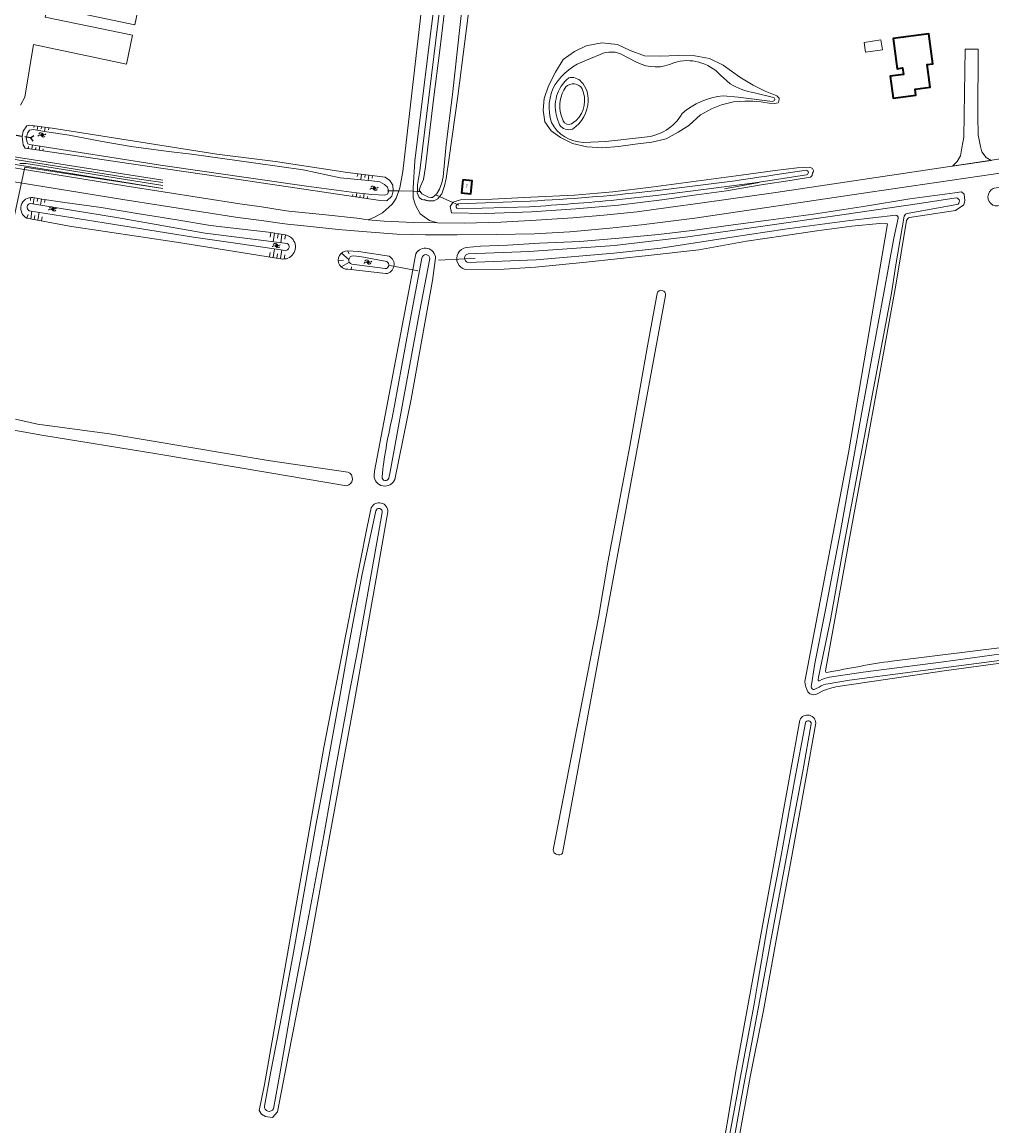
# Model space of a CAD drawing. Header units: metres. Extents: x 239845 to 242720, y 580286 to 584200.
# Tile 34 of 113: x 240930 to 241191, y 582290 to 582588. Entities that reach past the tile are written whole.
import ezdxf
from ezdxf.lldxf.tags import DXFTag

# ---------------------------------------------------------------- set-up
doc = ezdxf.new("R2010")
doc.units = ezdxf.units.M
doc.linetypes.add('HIDDEN', pattern=[9.525, 6.35, -3.175])
for name, color, linetype, lineweight in [('B-WE-GR-BOS_GEMENGD-GV', 40, 'Continuous', 13), ('B-WE-GR-GROENVOORZIENING-GV', 80, 'Continuous', 18), ('B-WE-KW-KUNSTWERK_DUIKER-G', 170, 'Continuous', 18), ('B-WE-OG-BEBOUWING-GV', 7, 'Continuous', 35), ('B-WE-OG-TERREIN_ERF-GV', 7, 'Continuous', 18), ('B-WE-OG-WATER_SLOOT-GV', 120, 'Continuous', 18), ('B-WE-VH-ONVERHARD-GV', 252, 'Continuous', 18), ('B-WE-VH-VERHARDING_OPEN-GV', 252, 'Continuous', 18), ('B-WE-WH-DUIKER-G', 251, 'HIDDEN', 25)]:
    doc.layers.add(name, color=color, linetype=linetype, lineweight=lineweight)
for name, color, linetype, lineweight, true_color in [('B-WE-KL-DATA_KPN-G', 3, 'KL-DATA-KPN', 13, 0x00ff00), ('B-WE-KL-ET-MS-G', 4, 'KL-ELEC-MS', 13, 0x00ffff), ('B-WE-KL-GAS-LD-G', 30, 'KL-GAS-L', 13, 0xff7f00), ('B-WE-KL-WATER-G', 5, 'KL-WATER', 13, 0x0000ff), ('B-WE-KL_ET-LS-G', 190, 'KL-ELEC-LS', 13, 0x7f00ff), ('B-WE-OG-TOPOGRAFIE-S', 9, 'Continuous', 9, 0x808080), ('B-WE-OG-TOPOGRAFIE-S @ 0.2', 9, 'Continuous', 9, 0x808080), ('B-WE-OG-TOPOGRAFIE-S @ 0.5', 9, 'Continuous', 9, 0x808080), ('GBKN', 9, 'Continuous', 0, 0x808080), ('Meerstad  taludlijn-arcering', 9, 'Continuous', 0, 0x808080)]:
    doc.layers.add(name, color=color, linetype=linetype, lineweight=lineweight, true_color=true_color)
doc.styles.add('NLCS-ISO-M500-T18', font='NLCS-ISO.ttf')
doc.styles.add('NLCS-ISO-T25', font='NLCS-ISO.ttf', dxfattribs={"height": 2.5})
tags = doc.linetypes.add('KL-DATA-KPN', pattern='A,10,-3.5,["KPN",NLCS-ISO-T25,S=2.5,R=0,X=0,Y=-2.575],-18.5,20,-3.5,["D",NLCS-ISO-T25,S=2.5,R=0,X=0,Y=-2.575],-8.5,10', length=74).pattern_tags.tags
tags[19] = DXFTag(74, 10)
tags[6] = DXFTag(74, 10)
tags = doc.linetypes.add('KL-ELEC-LS', pattern='A,10,-7.5,[6,N381 K&L.SHX,S=2,R=0,X=0,Y=0],-7.5,20,-3.5,["L",NLCS-ISO-T25,S=2.5,R=0,X=0,Y=-2.575],-8.5,10', length=67).pattern_tags.tags
tags[18] = DXFTag(74, 10)
tags = doc.linetypes.add('KL-ELEC-MS', pattern='A,10,-7.5,[6,N381 K&L.SHX,S=2,R=0,X=0,Y=0],-7.5,20,-3.5,["M",NLCS-ISO-T25,S=2.5,R=0,X=0,Y=-2.575],-8.5,10', length=67).pattern_tags.tags
tags[18] = DXFTag(74, 10)
tags = doc.linetypes.add('KL-GAS-L', pattern='A,10,-3.5,["GAS",NLCS-ISO-T25,S=2.5,R=0,X=0,Y=-2.575],-18.5,20,-3.5,["L",NLCS-ISO-T25,S=2.5,R=0,X=0,Y=-2.575],-8.5,10', length=74).pattern_tags.tags
tags[19] = DXFTag(74, 10)
tags[6] = DXFTag(74, 10)
tags = doc.linetypes.add('KL-WATER', pattern='A,10,-7.5,[7,N381 K&L.SHX,S=0.5,R=0,X=0,Y=0],-7.5,20,-3.5,["W",NLCS-ISO-T25,S=2.5,R=0,X=0,Y=-2.575],-8.5,10', length=67).pattern_tags.tags
tags[18] = DXFTag(74, 10)

# ---------------------------------------------------------------- blocks, each defined once
blk = doc.blocks.new('SOG-TOPOGRAFIE_WATER-SO')
at = {"flags": 128}
for points in [[(-1.91, 0.46), (-1.82, 0.6, -0.538831), (0.18, 0.63, 0.605168), (1.86, 0.83, -4.035705)], [(-2.28, -0.81), (-2.19, -0.67, -0.538831), (-0.18, -0.63, 0.605168), (1.49, -0.44, -4.035705)]]:
    blk.add_lwpolyline(points, format="xyb", dxfattribs=at)
blk = doc.blocks.new('*U98')
at = {"layer": 'B-WE-OG-TOPOGRAFIE-S @ 0.2', "xscale": 0.2, "yscale": 0.2, "zscale": 0.2, "rotation": 354.388263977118}
blk.add_blockref('SOG-TOPOGRAFIE_WATER-SO', (240938.14, 582537.05), dxfattribs=at)
at = {"layer": 'B-WE-OG-TOPOGRAFIE-S @ 0.5', "xscale": 0.4999999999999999, "yscale": 0.4999999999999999, "zscale": 0.4999999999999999, "rotation": 354.388263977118}
blk.add_blockref('SOG-TOPOGRAFIE_WATER-SO', (240938.14, 582537.05), dxfattribs=at)
blk = doc.blocks.new('*U99')
at = {"layer": 'B-WE-OG-TOPOGRAFIE-S @ 0.2', "xscale": 0.2, "yscale": 0.2, "zscale": 0.2, "rotation": 354.388263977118}
blk.add_blockref('SOG-TOPOGRAFIE_WATER-SO', (240935.25, 582557.02), dxfattribs=at)
at = {"layer": 'B-WE-OG-TOPOGRAFIE-S @ 0.5', "xscale": 0.4999999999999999, "yscale": 0.4999999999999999, "zscale": 0.4999999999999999, "rotation": 354.388263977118}
blk.add_blockref('SOG-TOPOGRAFIE_WATER-SO', (240935.25, 582557.02), dxfattribs=at)
blk = doc.blocks.new('*U100')
at = {"layer": 'B-WE-OG-TOPOGRAFIE-S @ 0.2', "xscale": 0.2, "yscale": 0.2, "zscale": 0.2, "rotation": 354.388263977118}
blk.add_blockref('SOG-TOPOGRAFIE_WATER-SO', (241024.87, 582542.62), dxfattribs=at)
at = {"layer": 'B-WE-OG-TOPOGRAFIE-S @ 0.5', "xscale": 0.4999999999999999, "yscale": 0.4999999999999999, "zscale": 0.4999999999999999, "rotation": 354.388263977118}
blk.add_blockref('SOG-TOPOGRAFIE_WATER-SO', (241024.87, 582542.62), dxfattribs=at)
blk = doc.blocks.new('*U101')
at = {"layer": 'B-WE-OG-TOPOGRAFIE-S @ 0.2', "xscale": 0.2, "yscale": 0.2, "zscale": 0.2, "rotation": 354.388263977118}
blk.add_blockref('SOG-TOPOGRAFIE_WATER-SO', (240998.51, 582527.15), dxfattribs=at)
at = {"layer": 'B-WE-OG-TOPOGRAFIE-S @ 0.5', "xscale": 0.4999999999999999, "yscale": 0.4999999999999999, "zscale": 0.4999999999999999, "rotation": 354.388263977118}
blk.add_blockref('SOG-TOPOGRAFIE_WATER-SO', (240998.51, 582527.15), dxfattribs=at)
blk = doc.blocks.new('*U102')
at = {"layer": 'B-WE-OG-TOPOGRAFIE-S @ 0.2', "xscale": 0.2, "yscale": 0.2, "zscale": 0.2, "rotation": 354.388263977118}
blk.add_blockref('SOG-TOPOGRAFIE_WATER-SO', (241023.19, 582522.69), dxfattribs=at)
at = {"layer": 'B-WE-OG-TOPOGRAFIE-S @ 0.5', "xscale": 0.4999999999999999, "yscale": 0.4999999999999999, "zscale": 0.4999999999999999, "rotation": 354.388263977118}
blk.add_blockref('SOG-TOPOGRAFIE_WATER-SO', (241023.19, 582522.69), dxfattribs=at)

msp = doc.modelspace()

# ---------------------------------------------------------------- linework, layer by layer
at = {"layer": 'B-WE-GR-BOS_GEMENGD-GV', "flags": 128}
msp.add_lwpolyline([(241076.51, 582569.99, 0.228831), (241075.25, 582562.42), (241075.77, 582560.85, 0.376944), (241078.09, 582560), (241079.33, 582560.98, 0.306654), (241080.94, 582569.52, 0.49377)], format="xyb", close=True, dxfattribs=at)
at = {"layer": 'B-WE-GR-GROENVOORZIENING-GV', "flags": 128}
for points in [[(241048.24, 582638.43), (241038.41, 582557.75), (241037.16, 582547.35), (241036.48, 582543.62), (241036.45, 582541.82), (241036.44, 582541.43), (241036.94, 582540.13), (241037.69, 582539.61), (241039.37, 582539.25), (241040.87, 582539.25), (241041.97, 582539.82), (241042.43, 582540.39), (241043.02, 582541.12), (241043.8, 582543.28), (241044.27, 582545.33), (241045.04, 582550.83), (241047.36, 582567.48), (241053.02, 582611.83)], [(241050.62, 582610.79), (241045.92, 582567.95), (241044.27, 582554.43), (241043.38, 582545.73), (241043.02, 582544.1), (241042.4, 582542.44), (241041.61, 582541.03), (241041.37, 582540.86), (241041.13, 582540.68), (241040.56, 582540.2), (241040.16, 582540.15), (241039.46, 582540.29), (241038.71, 582540.6), (241037.66, 582541.17), (241037.21, 582541.8), (241036.92, 582542.22), (241037.36, 582543.37), (241038.11, 582545.03), (241038.68, 582548.46), (241040.78, 582566.6), (241042.51, 582579.9), (241048.34, 582628.92)]]:
    msp.add_lwpolyline(points, dxfattribs=at)
for points in [[(241127.05, 582570.45), (241123.44, 582572.63), (241118.97, 582575.85), (241115.24, 582577.69), (241111.33, 582578.39), (241106.79, 582578.52), (241101.9, 582578.32), (241097.74, 582578.43), (241093.92, 582579.85), (241090.47, 582581.49), (241086.2, 582581.94), (241082.02, 582581.1), (241078.82, 582579.61), (241075.83, 582577.37), (241073.75, 582574.01), (241071.86, 582570.34), (241070.71, 582566.89), (241070.41, 582563.77), (241070.89, 582560.62), (241072.55, 582558.17), (241075.06, 582556.33), (241078.36, 582554.75), (241082.18, 582553.83), (241086.51, 582553.56), (241090.73, 582553.97), (241095.2, 582554.56), (241099.75, 582555.08), (241103.57, 582555.98), (241106.8, 582557.77), (241109.7, 582559.63), (241112.82, 582562.48), (241115.81, 582564.12), (241118.55, 582565.2), (241121.78, 582565.94), (241124.8, 582566.15), (241126.97, 582566.15), (241129.15, 582566), (241131.4, 582565.63), (241132.75, 582565.53), (241133.77, 582565.71), (241133.98, 582566.07), (241134.05, 582566.95), (241133.45, 582567.62), (241130.32, 582568.82), (241127.05, 582570.45), (241127.05, 582570.45)], [(241028.25, 582539.24), (241029.55, 582540.55), (241029.9, 582541.95), (241029.9, 582541.96), (241029.8, 582543.46), (241029.03, 582544.74), (241027.76, 582545.69), (241017.56, 582546.92), (240998.18, 582549.86), (240982.34, 582551.9), (240937.87, 582558.84), (240931.76, 582559.72), (240931.12, 582559.47), (240930.13, 582558.07), (240929.8, 582556.66), (240929.81, 582556.61), (240929.97, 582555.1), (240930.05, 582554.35), (240930.59, 582553.45), (240959.23, 582549.21), (240988.24, 582544.99), (241026.38, 582539.32), (241028.25, 582539.24), (241028.25, 582539.24)], [(240930.95, 582556.44), (240931.22, 582557.52), (240931.79, 582558.35), (240932.89, 582558.48), (240935.3, 582558.04), (240942.46, 582556.97), (240951.41, 582555.28), (240959.22, 582553.91), (240969.32, 582552.62), (240975.55, 582551.86), (240992.89, 582549.46), (241005.67, 582547.64), (241015.63, 582545.47), (241024.14, 582544.66), (241026.29, 582544.35), (241027.61, 582543.65), (241028.44, 582542.99), (241028.7, 582542.02), (241028.7, 582541.99), (241028.53, 582541.14), (241027.65, 582540.79), (241024.14, 582540.93), (241020.01, 582541.46), (241006.54, 582543.24), (240967.16, 582548.89), (240931.83, 582554.48), (240931.35, 582554.61), (240931.08, 582555.41), (240930.91, 582556.29), (240930.95, 582556.44), (240930.95, 582556.44)], [(241143.04, 582546.7), (241143.28, 582547.02), (241143.36, 582547.41), (241143.04, 582547.97), (241142.33, 582548.37), (241138.92, 582548.13), (241133.03, 582547.42), (241123.79, 582546.15), (241099.58, 582542.97), (241089.22, 582541.67), (241078.82, 582540.77), (241067.05, 582540.26), (241056.6, 582539.68), (241048.1, 582539.5), (241046.07, 582538.87), (241046.02, 582538.8), (241045.31, 582537.74), (241045.68, 582536), (241054.92, 582535.86), (241067.29, 582536.31), (241079.25, 582537.09), (241090.72, 582538.05), (241102.38, 582539.55), (241111.77, 582540.86), (241119.86, 582541.93), (241129.26, 582543.61), (241137.56, 582544.85), (241142.58, 582545.63), (241142.98, 582546.08), (241143.04, 582546.7), (241143.04, 582546.7)]]:
    msp.add_lwpolyline(points, close=True, dxfattribs=at)
for points in [[(241132.3, 582566.11), (241123.05, 582567.24), (241118.97, 582567.57, 0.167373), (241107.93, 582562.8, -0.241835), (241097.7, 582556.41), (241087.32, 582555.28), (241081.31, 582555.04, -0.278318), (241072.67, 582560.39, -0.214232), (241073.64, 582570.66, -0.162466), (241082.08, 582577.22), (241086.9, 582579.18), (241088.16, 582579.4), (241089.79, 582579.39), (241091.24, 582578.91), (241095.63, 582576.68, 0.240816), (241105.68, 582576.55, -0.289741), (241118.25, 582573.21), (241120.88, 582570.84, 0.091091), (241127.4, 582568.43), (241132.56, 582567.18, -0.864087)], [(241082.52, 582566.2, 0.219718), (241080.68, 582571.34, 0.308517), (241077.29, 582572.44, 0.310098), (241074.17, 582561.56), (241074.81, 582559.76, 0.333619), (241078.34, 582558.6, 0.237346)], [(241080.94, 582569.52, -0.306654), (241079.33, 582560.98), (241078.09, 582560, -0.376944), (241075.77, 582560.85), (241075.25, 582562.42, -0.228831), (241076.51, 582569.99, -0.49377)], [(241245.69, 582545.74, 0.104296), (241246.6, 582546.3, 0.622862), (241245.2, 582550.77), (241244.33, 582550.72), (241234.8, 582549.16), (241219.11, 582546.91), (241205.16, 582544.84), (241194.34, 582543.02), (241192.06, 582542.66, 0.023324), (241191.85, 582542.57, 0.62616), (241191.77, 582538.13, 0.134382), (241193.05, 582537.87), (241221.88, 582542.09)], [(241047.53, 582537.08, -0.943054), (241047.56, 582538.42), (241066.92, 582539.19), (241068.89, 582539.29), (241070.86, 582539.4), (241072.84, 582539.52), (241074.81, 582539.64), (241076.79, 582539.78), (241078.76, 582539.92), (241080.73, 582540.07), (241082.7, 582540.22), (241084.67, 582540.39), (241086.64, 582540.56), (241088.61, 582540.73), (241090.58, 582540.92), (241092.55, 582541.11), (241094.52, 582541.31), (241096.48, 582541.52), (241098.45, 582541.74), (241100.61, 582541.98), (241102.77, 582542.23), (241104.93, 582542.48), (241107.09, 582542.74), (241109.24, 582543), (241111.4, 582543.27), (241113.56, 582543.54), (241115.71, 582543.82), (241117.87, 582544.11), (241120.02, 582544.4), (241122.17, 582544.7), (241124.33, 582545), (241126.48, 582545.31), (241128.63, 582545.62), (241130.78, 582545.94), (241132.93, 582546.27), (241141.33, 582547.52, -0.930201), (241141.47, 582546.31), (241127.53, 582544.14), (241110.86, 582541.94), (241101.61, 582540.83), (241090.17, 582539.49), (241088.71, 582539.35), (241087.24, 582539.23), (241085.78, 582539.1), (241084.31, 582538.97), (241082.85, 582538.85), (241081.38, 582538.73), (241079.91, 582538.61), (241078.45, 582538.5), (241076.98, 582538.39), (241075.51, 582538.27), (241074.05, 582538.17), (241072.58, 582538.06), (241071.11, 582537.95), (241069.64, 582537.85), (241068.18, 582537.75), (241066.71, 582537.65)], [(240935.14, 582539.73), (240932.73, 582540.15, 0.854145), (240931.12, 582534.6), (240942.62, 582532.4), (240971.45, 582528.07), (241000.18, 582523.54, 0.629519), (241002.9, 582528.8, 0.189948), (241000.85, 582530.06), (240996.3, 582530.76), (240988.41, 582531.69), (240980.66, 582532.62), (240972.07, 582534), (240960.29, 582535.97), (240951.15, 582537.46), (240941.36, 582538.8)], [(241001.31, 582527.72, -0.803566), (241000.88, 582525.88), (240988.61, 582527.64), (240976.02, 582529.45), (240954.18, 582532.99), (240931.71, 582536.6, -0.754001), (240932.04, 582538.57), (240955.23, 582534.8), (240979.21, 582530.49)], [(241028.86, 582524.3), (241020.61, 582525.55), (241017.6, 582525.72, 1.028583), (241017.7, 582520.78), (241027.96, 582519.6, 0.734164)], [(241041.3, 582523.19), (241041.38, 582523.75, 0.770682), (241036.07, 582524.99), (241035.8, 582523.57), (241035.23, 582520.59), (241024.91, 582466.29), (241024.79, 582465.14, 0.828306), (241030.35, 582464.07), (241034.76, 582485.68), (241040.55, 582517.75)], [(241018.8, 582522.12, -0.834932), (241019.1, 582524.44), (241020.93, 582524.2), (241028.19, 582522.85, -0.794077), (241027.76, 582520.97)], [(241028.73, 582464.41, -0.93084), (241026.92, 582464.74, -0.031409), (241029.56, 582480.22), (241030.26, 582484), (241034.25, 582505.65), (241037.68, 582523.82, -0.934298), (241039.81, 582523.66), (241037.04, 582509.17), (241032.89, 582486.83), (241029.09, 582466.11)], [(241001.71, 582308.69), (241007.06, 582336.18), (241012.66, 582367), (241019.49, 582404.3), (241025.09, 582435.75), (241028.5, 582455.28, 0.809808), (241024.01, 582456.43), (241022.93, 582451.29), (241017.25, 582422.63), (241011.23, 582391.65), (240995.21, 582300.75), (240993.79, 582293.69), (240994.39, 582292.73), (240995.51, 582292.09), (240996, 582292.02), (240997.37, 582291.8), (240998.73, 582293.36)], [(240995.19, 582294.92), (240996.94, 582304.2), (240999.9, 582319.4), (241003.05, 582336.36), (241005.95, 582352.73), (241009.03, 582370.68), (241012.33, 582387.68), (241015.54, 582405.48), (241018.2, 582420.84), (241021.56, 582438.46), (241024.58, 582452.64), (241025.24, 582455.56, -0.971656), (241026.98, 582455.14), (241024.37, 582440.42), (241020.36, 582418.23), (241018.02, 582406.19), (241017.19, 582401.18), (241014.38, 582385.91), (241011.23, 582367.94), (241007.18, 582346.35), (241002.57, 582322.25), (240999.29, 582303.05), (240997.66, 582294.19, -0.834131)], [(241142.26, 582400.39, 0.366273), (241139.67, 582399.11), (241132.07, 582357.36), (241122.31, 582303.76), (241120.28, 582291.78), (241118.45, 582281.01), (241118.04, 582278.02, 0.271308), (241119.14, 582276.28, 0.398486), (241121.82, 582277.06), (241123.14, 582285.52), (241126.3, 582302.77), (241129.86, 582320.67), (241133.48, 582340.67), (241137.31, 582361.38), (241141.28, 582383.21), (241143.92, 582397.83, 0.395901)], [(241120.43, 582277.42, -0.758827), (241119.23, 582277.68), (241120.81, 582287.4), (241123.88, 582304.29), (241127.38, 582322.4), (241128.22, 582327.8), (241130.95, 582343.55), (241134.62, 582362.53), (241138.26, 582382.66), (241141.16, 582398.38, -0.906273), (241142.7, 582398.04), (241140.45, 582385.32), (241136, 582361.71), (241131.51, 582337.64), (241127.82, 582317.85), (241124.02, 582297.8)]]:
    msp.add_lwpolyline(points, format="xyb", close=True, dxfattribs=at)
for points in [[(241195.66, 582418.9), (241164.45, 582415.02), (241163.37, 582414.85), (241162.29, 582414.69), (241161.2, 582414.51), (241160.12, 582414.34), (241159.04, 582414.16), (241157.96, 582413.97), (241156.89, 582413.79), (241155.81, 582413.6), (241154.73, 582413.41), (241153.65, 582413.21), (241152.58, 582413.01), (241151.5, 582412.81), (241150.42, 582412.6), (241149.35, 582412.39), (241148.27, 582412.18), (241146.9, 582411.9, -0.40429), (241146.59, 582412.35), (241150.4, 582433.14), (241153.63, 582451.11), (241157.25, 582471.06), (241161, 582491.2), (241165.58, 582516.47), (241168.48, 582533.95, -0.29605), (241169.29, 582534.79), (241181.7, 582536.63), (241183.91, 582538.15), (241184.16, 582539.37), (241184.01, 582541.1), (241183.28, 582541.73), (241181.48, 582541.39), (241169.36, 582539.76), (241157.41, 582537.8), (241143.37, 582535.7), (241131.24, 582534), (241121.7, 582532.74), (241111.31, 582531.3), (241101.55, 582530.17), (241090.9, 582529.16), (241080.27, 582528.3), (241069.45, 582527.82), (241060.82, 582527.32), (241053.51, 582527.02), (241049.69, 582526.66, 0.504082), (241047.35, 582522.4, 0.226019), (241049.35, 582520.74), (241059.89, 582520.83), (241068.34, 582521.34), (241081.97, 582522.68), (241098.72, 582524.53), (241112.4, 582526.07), (241125.24, 582528.34), (241135.17, 582529.81), (241144.22, 582531.17), (241153.69, 582532.46), (241161.19, 582533.15), (241163.28, 582533.04), (241152.77, 582471.27), (241141.03, 582409.54, 0.095567), (241141.86, 582406.68, 0.186214), (241143.05, 582405.96, 0.200393), (241144.5, 582406.28), (241146.07, 582407.04, -0.050733), (241150.55, 582408.25), (241179.23, 582412.52), (241209.12, 582416.49)], [(241219.49, 582418.64), (241153.02, 582409.87), (241147.3, 582408.91, 0.081901), (241144.84, 582408.02, -0.044808), (241143.54, 582407.38, -0.511577), (241142.75, 582408.06), (241143.72, 582414.35), (241146.65, 582429.29), (241148.49, 582438.73), (241150.59, 582449.96), (241153.64, 582466.64), (241156.55, 582483.17), (241159.31, 582497.86), (241162.33, 582514.39), (241165.03, 582529.22), (241166.19, 582534.58, 0.44203), (241165.58, 582535.36), (241153.14, 582533.96), (241135.61, 582531.59), (241121.3, 582529.47), (241102.16, 582526.49), (241089.47, 582525.12), (241068.49, 582523.37), (241050.08, 582522.61, -0.790414), (241050.16, 582524.96), (241066.61, 582525.58), (241089.62, 582527.18), (241109.43, 582529.55), (241128.38, 582532.21), (241150.96, 582535.5), (241171.91, 582538.54), (241181.85, 582540.04, -0.832973), (241182.05, 582538.23), (241168.66, 582535.86, 0.323194), (241167.85, 582535.16), (241165.6, 582522.01), (241164.39, 582514.36), (241158.67, 582483.82), (241155.4, 582466.78), (241151.17, 582444.32), (241147.91, 582426.12), (241144.72, 582410.68), (241144.6, 582409.99, 0.541352), (241144.96, 582409.73, -0.057265), (241147.68, 582410.68), (241156.79, 582412.04), (241178.44, 582414.86), (241201.92, 582418.08)]]:
    msp.add_lwpolyline(points, format="xyb", dxfattribs=at)
at = {"layer": 'B-WE-KL-DATA_KPN-G', "ltscale": 0.15, "flags": 128}
msp.add_lwpolyline([(240967.81, 582542.59), (240844.54, 582562.68), (240840.21, 582564.02), (240839.54, 582568.35), (240841.21, 582578.02), (240843.21, 582578.02), (240863.88, 582574.02), (240865.21, 582580.69)], dxfattribs=at)
at = {"layer": 'B-WE-KL-ET-MS-G', "ltscale": 0.15, "flags": 128}
msp.add_lwpolyline([(240967.81, 582544.83), (240877.21, 582559.02), (240859.54, 582560.35), (240847.54, 582558.35), (240836.21, 582552.68), (240827.2, 582546.35), (240821.54, 582540.35), (240816.54, 582531.68)], dxfattribs=at)
at = {"layer": 'B-WE-KL-GAS-LD-G', "ltscale": 0.15, "flags": 128}
msp.add_lwpolyline([(240929.22, 582549.35), (240930.89, 582549.35), (240967.81, 582543.42)], dxfattribs=at)
at = {"layer": 'B-WE-KL-WATER-G', "ltscale": 0.15, "flags": 128}
msp.add_lwpolyline([(240967.81, 582542.59), (240930.56, 582548.35), (240924.22, 582519.01), (240899.89, 582524.68), (240898.22, 582516.01)], dxfattribs=at)
at = {"layer": 'B-WE-KL_ET-LS-G', "ltscale": 0.15, "flags": 128}
msp.add_lwpolyline([(240967.81, 582544.17), (240957.56, 582545.68), (240893.22, 582556.02), (240866.55, 582559.35), (240855.21, 582559.02), (240847.21, 582557.35), (240839.87, 582553.68), (240829.87, 582547.01), (240828.87, 582546.68), (240828.87, 582547.68), (240831.54, 582550.68), (240830.87, 582554.35), (240827.87, 582557.02), (240823.54, 582557.02), (240817.87, 582553.35)], dxfattribs=at)
at = {"layer": 'B-WE-KW-KUNSTWERK_DUIKER-G', "flags": 128}
for points in [[(241037.39, 582541.8), (241037.21, 582541.8), (241036.45, 582541.82), (241035.32, 582541.84), (241031.45, 582541.93), (241029.9, 582541.96), (241028.7, 582541.99), (241028.39, 582542)], [(241047.65, 582538.07), (241046.02, 582538.8), (241042.43, 582540.39), (241041.37, 582540.86), (241041.25, 582540.91)], [(241042.13, 582523.23), (241049.4, 582523.56), (241052.07, 582523.68)], [(241036.59, 582520.32), (241035.23, 582520.59), (241029.03, 582521.83)]]:
    msp.add_lwpolyline(points, dxfattribs=at)
at = {"layer": 'B-WE-OG-BEBOUWING-GV', "flags": 128}
for points in [[(241164.8, 582566.97), (241170.96, 582567.76), (241170.76, 582569.38), (241174.84, 582569.92), (241174.02, 582576.02), (241175.51, 582576.22), (241174.45, 582584.37), (241164.85, 582583.08), (241165.91, 582574.92), (241167.4, 582575.12), (241167.63, 582573.39), (241164.04, 582572.93), (241164.8, 582566.97), (241164.8, 582566.97)], [(241048.72, 582544.96), (241048.34, 582541.39), (241050.88, 582541.12), (241051.26, 582544.69), (241048.72, 582544.96), (241048.72, 582544.96)]]:
    msp.add_lwpolyline(points, close=True, dxfattribs=at)
at = {"layer": 'B-WE-OG-TERREIN_ERF-GV', "flags": 128}
for points in [[(241164.8, 582566.97), (241164.04, 582572.93), (241167.63, 582573.39), (241167.4, 582575.12), (241165.91, 582574.92), (241164.85, 582583.08), (241174.45, 582584.37), (241175.51, 582576.22), (241174.02, 582576.02), (241174.84, 582569.92), (241170.76, 582569.38), (241170.96, 582567.76), (241164.8, 582566.97), (241164.8, 582566.97)], [(241133.98, 582566.07), (241133.77, 582565.71), (241132.75, 582565.53), (241131.4, 582565.63), (241129.15, 582566), (241126.97, 582566.15), (241124.8, 582566.15), (241121.78, 582565.94), (241118.55, 582565.2), (241115.81, 582564.12), (241112.82, 582562.48), (241109.7, 582559.63), (241106.8, 582557.77), (241103.57, 582555.98), (241099.75, 582555.08), (241095.2, 582554.56), (241090.73, 582553.97), (241086.51, 582553.56), (241082.18, 582553.83), (241078.36, 582554.75), (241075.06, 582556.33), (241072.55, 582558.17), (241070.89, 582560.62), (241070.41, 582563.77), (241070.71, 582566.89), (241071.86, 582570.34), (241073.75, 582574.01), (241075.83, 582577.37), (241078.82, 582579.61), (241082.02, 582581.1), (241086.2, 582581.94), (241090.47, 582581.49), (241093.92, 582579.85), (241097.74, 582578.43), (241101.9, 582578.32), (241106.79, 582578.52), (241111.33, 582578.39), (241115.24, 582577.69), (241118.97, 582575.85), (241123.44, 582572.63), (241127.05, 582570.45), (241130.32, 582568.82), (241133.45, 582567.62), (241134.05, 582566.95), (241133.98, 582566.07), (241133.98, 582566.07)], [(241048.72, 582544.96), (241051.26, 582544.69), (241050.88, 582541.12), (241048.34, 582541.39), (241048.72, 582544.96), (241048.72, 582544.96)]]:
    msp.add_lwpolyline(points, close=True, dxfattribs=at)
at = {"layer": 'B-WE-OG-WATER_SLOOT-GV', "flags": 128}
msp.add_lwpolyline([(241048.34, 582628.92), (241042.51, 582579.9), (241040.78, 582566.6), (241038.68, 582548.46), (241038.11, 582545.03), (241037.36, 582543.37), (241036.92, 582542.22), (241037.21, 582541.8), (241037.66, 582541.17), (241038.71, 582540.6), (241039.46, 582540.29), (241040.16, 582540.15), (241040.56, 582540.2), (241041.13, 582540.68), (241041.37, 582540.86), (241041.61, 582541.03), (241042.4, 582542.44), (241043.02, 582544.1), (241043.38, 582545.73), (241044.27, 582554.43), (241045.92, 582567.95), (241050.62, 582610.79)], dxfattribs=at)
for points in [[(241073.64, 582570.66, 0.214232), (241072.67, 582560.39, 0.278318), (241081.31, 582555.04), (241087.32, 582555.28), (241097.7, 582556.41, 0.241835), (241107.93, 582562.8, -0.167373), (241118.97, 582567.57), (241123.05, 582567.24), (241132.3, 582566.11, 0.864087), (241132.56, 582567.18), (241127.4, 582568.43, -0.091091), (241120.88, 582570.84), (241118.25, 582573.21, 0.289741), (241105.68, 582576.55, -0.240816), (241095.63, 582576.68), (241091.24, 582578.91), (241089.79, 582579.39), (241088.16, 582579.4), (241086.9, 582579.18), (241082.08, 582577.22, 0.162466)], [(241082.52, 582566.2, -0.237346), (241078.34, 582558.6, -0.333619), (241074.81, 582559.76), (241074.17, 582561.56, -0.310098), (241077.29, 582572.44, -0.308517), (241080.68, 582571.34, -0.219718)], [(241047.53, 582537.08), (241066.71, 582537.65), (241068.18, 582537.75), (241069.64, 582537.85), (241071.11, 582537.95), (241072.58, 582538.06), (241074.05, 582538.17), (241075.51, 582538.27), (241076.98, 582538.39), (241078.45, 582538.5), (241079.91, 582538.61), (241081.38, 582538.73), (241082.85, 582538.85), (241084.31, 582538.97), (241085.78, 582539.1), (241087.24, 582539.23), (241088.71, 582539.35), (241090.17, 582539.49), (241101.61, 582540.83), (241110.86, 582541.94), (241127.53, 582544.14), (241141.47, 582546.31, 0.930201), (241141.33, 582547.52), (241132.93, 582546.27), (241130.78, 582545.94), (241128.63, 582545.62), (241126.48, 582545.31), (241124.33, 582545), (241122.17, 582544.7), (241120.02, 582544.4), (241117.87, 582544.11), (241115.71, 582543.82), (241113.56, 582543.54), (241111.4, 582543.27), (241109.24, 582543), (241107.09, 582542.74), (241104.93, 582542.48), (241102.77, 582542.23), (241100.61, 582541.98), (241098.45, 582541.74), (241096.48, 582541.52), (241094.52, 582541.31), (241092.55, 582541.11), (241090.58, 582540.92), (241088.61, 582540.73), (241086.64, 582540.56), (241084.67, 582540.39), (241082.7, 582540.22), (241080.73, 582540.07), (241078.76, 582539.92), (241076.79, 582539.78), (241074.81, 582539.64), (241072.84, 582539.52), (241070.86, 582539.4), (241068.89, 582539.29), (241066.92, 582539.19), (241047.56, 582538.42, 0.943054)], [(240932.04, 582538.57, 0.754001), (240931.71, 582536.6), (240954.18, 582532.99), (240976.02, 582529.45), (240988.61, 582527.64), (241000.88, 582525.88, 0.803566), (241001.31, 582527.72), (240979.21, 582530.49), (240955.23, 582534.8)], [(241027.76, 582520.97, 0.794077), (241028.19, 582522.85), (241020.93, 582524.2), (241019.1, 582524.44, 0.834932), (241018.8, 582522.12)], [(241039.81, 582523.66, 0.934298), (241037.68, 582523.82), (241034.25, 582505.65), (241030.26, 582484), (241029.56, 582480.22, 0.031409), (241026.92, 582464.74, 0.93084), (241028.73, 582464.41), (241029.09, 582466.11), (241032.89, 582486.83), (241037.04, 582509.17)], [(240997.66, 582294.19), (240999.29, 582303.05), (241002.57, 582322.25), (241007.18, 582346.35), (241011.23, 582367.94), (241014.38, 582385.91), (241017.19, 582401.18), (241018.02, 582406.19), (241020.36, 582418.23), (241024.37, 582440.42), (241026.98, 582455.14, 0.971656), (241025.24, 582455.56), (241024.58, 582452.64), (241021.56, 582438.46), (241018.2, 582420.84), (241015.54, 582405.48), (241012.33, 582387.68), (241009.03, 582370.68), (241005.95, 582352.73), (241003.05, 582336.36), (240999.9, 582319.4), (240996.94, 582304.2), (240995.19, 582294.92, 0.834131)], [(241142.7, 582398.04, 0.906273), (241141.16, 582398.38), (241138.26, 582382.66), (241134.62, 582362.53), (241130.95, 582343.55), (241128.22, 582327.8), (241127.38, 582322.4), (241123.88, 582304.29), (241120.81, 582287.4), (241119.23, 582277.68, 0.758827), (241120.43, 582277.42), (241124.02, 582297.8), (241127.82, 582317.85), (241131.51, 582337.64), (241136, 582361.71), (241140.45, 582385.32)]]:
    msp.add_lwpolyline(points, format="xyb", close=True, dxfattribs=at)
msp.add_lwpolyline([(240931.79, 582558.35), (240931.22, 582557.52), (240930.95, 582556.44), (240930.91, 582556.29), (240931.08, 582555.41), (240931.35, 582554.61), (240931.83, 582554.48), (240967.16, 582548.89), (241006.54, 582543.24), (241020.01, 582541.46), (241024.14, 582540.93), (241027.65, 582540.79), (241028.53, 582541.14), (241028.7, 582541.99), (241028.7, 582542.02), (241028.44, 582542.99), (241027.61, 582543.65), (241026.29, 582544.35), (241024.14, 582544.66), (241015.63, 582545.47), (241005.67, 582547.64), (240992.89, 582549.46), (240975.55, 582551.86), (240969.32, 582552.62), (240959.22, 582553.91), (240951.41, 582555.28), (240942.46, 582556.97), (240935.3, 582558.04), (240932.89, 582558.48), (240931.79, 582558.35), (240931.79, 582558.35)], close=True, dxfattribs=at)
for points in [[(241201.92, 582418.08), (241178.44, 582414.86), (241156.79, 582412.04), (241147.68, 582410.68, 0.057265), (241144.96, 582409.73, -0.541352), (241144.6, 582409.99), (241144.72, 582410.68), (241147.91, 582426.12), (241151.17, 582444.32), (241155.4, 582466.78), (241158.67, 582483.82), (241164.39, 582514.36), (241165.6, 582522.01), (241167.85, 582535.16, -0.323194), (241168.66, 582535.86), (241182.05, 582538.23, 0.832973), (241181.85, 582540.04), (241171.91, 582538.54), (241150.96, 582535.5), (241128.38, 582532.21), (241109.43, 582529.55), (241089.62, 582527.18), (241066.61, 582525.58), (241050.16, 582524.96, 0.790414), (241050.08, 582522.61), (241068.49, 582523.37), (241089.47, 582525.12), (241102.16, 582526.49), (241121.3, 582529.47), (241135.61, 582531.59), (241153.14, 582533.96), (241165.58, 582535.36, -0.44203), (241166.19, 582534.58), (241165.03, 582529.22), (241162.33, 582514.39), (241159.31, 582497.86), (241156.55, 582483.17), (241153.64, 582466.64), (241150.59, 582449.96), (241148.49, 582438.73), (241146.65, 582429.29), (241143.72, 582414.35), (241142.75, 582408.06, 0.511577), (241143.54, 582407.38, 0.044808), (241144.84, 582408.02, -0.081901), (241147.3, 582408.91), (241153.02, 582409.87), (241219.49, 582418.64)], [(240925.03, 582477.79), (240935.12, 582475.99), (240966.19, 582470.98), (240996.66, 582465.8), (241017.31, 582462.37, 0.802275), (241017.66, 582466.01), (240996.2, 582469.16), (240953.4, 582476.33), (240933.92, 582479.01), (240928.03, 582480.32)], [(240925.03, 582477.79), (240935.12, 582475.99), (240966.19, 582470.98), (240996.66, 582465.8), (241017.31, 582462.37, 0.802275), (241017.66, 582466.01), (240996.2, 582469.16), (240953.4, 582476.33), (240933.92, 582479.01), (240928.03, 582480.32)]]:
    msp.add_lwpolyline(points, format="xyb", dxfattribs=at)
at = {"layer": 'B-WE-VH-ONVERHARD-GV', "flags": 128}
for points in [[(241049.03, 582690.46), (241032.54, 582547.15), (241031.73, 582542.74), (241031.45, 582541.93), (241030.75, 582539.96), (241030.14, 582539.02), (241029.7, 582538.35), (241027.09, 582536.04), (241024.93, 582534.88), (241023.19, 582534.16), (241027.53, 582533.8), (241035.41, 582533.45), (241041.9, 582533.31), (241041.9, 582533.31), (241041.9, 582533.31), (241039.7, 582533.92), (241037.21, 582535.76), (241036.03, 582537.94), (241035.89, 582538.35), (241035.3, 582540.05), (241035.32, 582541.84), (241035.33, 582542.69), (241035.81, 582550.1), (241039.94, 582583.63), (241044.01, 582615.79)], [(241049.03, 582690.46), (241032.54, 582547.15), (241031.73, 582542.74), (241031.45, 582541.93), (241030.75, 582539.96), (241030.14, 582539.02), (241029.7, 582538.35), (241027.09, 582536.04), (241024.93, 582534.88), (241023.19, 582534.16), (241027.53, 582533.8), (241035.41, 582533.45), (241041.9, 582533.31), (241041.9, 582533.31), (241041.9, 582533.31), (241039.7, 582533.92), (241037.21, 582535.76), (241036.03, 582537.94), (241035.89, 582538.35), (241035.3, 582540.05), (241035.32, 582541.84), (241035.33, 582542.69), (241035.81, 582550.1), (241039.94, 582583.63), (241044.01, 582615.79)], [(241023.19, 582534.16), (241020.14, 582534.55)]]:
    msp.add_lwpolyline(points, dxfattribs=at)
at = {"layer": 'B-WE-VH-VERHARDING_OPEN-GV', "flags": 128}
msp.add_lwpolyline([(240929.39, 582565.11), (240930.57, 582567.27), (240932.83, 582581.43), (240957.98, 582576.19), (240959.6, 582583.94), (240935.98, 582588.86), (240936.58, 582591.72), (240960.2, 582586.8), (240961.83, 582594.62), (240939.27, 582599.33), (240939.9, 582602.34), (240962.46, 582597.63), (240964.06, 582605.31), (240930.97, 582612.22), (240924.89, 582583.09)], dxfattribs=at)
msp.add_lwpolyline([(241187.81, 582557.11), (241187.7, 582562.15), (241187.81, 582580.16), (241184.31, 582580.16), (241183.9, 582556.41), (241183.39, 582553.53), (241182.99, 582551.38), (241182.13, 582549.9), (241180.88, 582548.62), (241191.28, 582550.19), (241189.91, 582550.92), (241188.75, 582552.53), (241188.4, 582553.93), (241187.81, 582557.11), (241187.81, 582557.11)], close=True, dxfattribs=at)
at = {"layer": 'B-WE-WH-DUIKER-G', "ltscale": 0.25, "flags": 128}
msp.add_lwpolyline([(240932.09, 582556.27), (240918.24, 582558.34)], dxfattribs=at)
at = {"layer": 'B-WE-WH-DUIKER-G', "ltscale": 0.25}
for points in [[(240932.09, 582556.27), (240932.97, 582556.9)], [(240932.09, 582556.27), (240932.71, 582555.39)]]:
    msp.add_lwpolyline(points, dxfattribs=at)
at = {"layer": 'GBKN', "flags": 128}
for points in [[(241044.01, 582615.79), (241039.94, 582583.63)], [(241161.55, 582582.7), (241157.04, 582582.04)], [(241161.94, 582579.99), (241161.55, 582582.7)], [(241174.45, 582584.37), (241164.85, 582583.08)], [(241164.85, 582583.08), (241165.91, 582574.92)], [(241175.51, 582576.22), (241174.45, 582584.37)], [(241075.83, 582577.37), (241078.82, 582579.61)], [(241078.82, 582579.61), (241082.02, 582581.1)], [(241082.02, 582581.1), (241086.2, 582581.94)], [(241086.2, 582581.94), (241090.47, 582581.49)], [(241090.47, 582581.49), (241093.92, 582579.85)], [(241093.92, 582579.85), (241097.74, 582578.43)], [(241157.04, 582582.04), (241157.4, 582579.4)], [(241157.4, 582579.4), (241161.94, 582579.99)], [(241073.75, 582574.01), (241075.83, 582577.37)], [(241097.74, 582578.43), (241101.9, 582578.32)], [(241101.9, 582578.32), (241106.79, 582578.52)], [(241106.79, 582578.52), (241111.33, 582578.39)], [(241111.33, 582578.39), (241115.24, 582577.69)], [(241115.24, 582577.69), (241118.97, 582575.85)], [(241174.02, 582576.02), (241175.51, 582576.22)], [(241071.86, 582570.34), (241073.75, 582574.01)], [(241118.97, 582575.85), (241123.44, 582572.63)], [(241167.63, 582573.39), (241164.04, 582572.93)], [(241165.91, 582574.92), (241167.4, 582575.12)], [(241167.4, 582575.12), (241167.63, 582573.39)], [(241174.84, 582569.92), (241174.02, 582576.02)], [(241070.71, 582566.89), (241071.86, 582570.34)], [(241123.44, 582572.63), (241127.05, 582570.45)], [(241127.05, 582570.45), (241130.32, 582568.82)], [(241164.04, 582572.93), (241164.8, 582566.97)], [(241130.32, 582568.82), (241133.45, 582567.62)], [(241133.45, 582567.62), (241134.05, 582566.95)], [(241164.8, 582566.97), (241170.96, 582567.76)], [(241170.76, 582569.38), (241174.84, 582569.92)], [(241170.96, 582567.76), (241170.76, 582569.38)], [(241070.41, 582563.77), (241070.71, 582566.89)], [(241118.55, 582565.2), (241115.81, 582564.12)], [(241121.78, 582565.94), (241118.55, 582565.2)], [(241124.8, 582566.15), (241121.78, 582565.94)], [(241126.97, 582566.15), (241124.8, 582566.15)], [(241129.15, 582566), (241126.97, 582566.15)], [(241131.4, 582565.63), (241129.15, 582566)], [(241132.75, 582565.53), (241131.4, 582565.63)], [(241133.77, 582565.71), (241132.75, 582565.53)], [(241133.98, 582566.07), (241133.77, 582565.71)], [(241134.05, 582566.95), (241133.98, 582566.07)], [(241070.89, 582560.62), (241070.41, 582563.77)], [(241112.82, 582562.48), (241109.7, 582559.63)], [(241115.81, 582564.12), (241112.82, 582562.48)], [(241072.55, 582558.17), (241070.89, 582560.62)], [(241109.7, 582559.63), (241106.8, 582557.77)], [(241075.06, 582556.33), (241072.55, 582558.17)], [(241078.36, 582554.75), (241075.06, 582556.33)], [(241103.57, 582555.98), (241099.75, 582555.08)], [(241106.8, 582557.77), (241103.57, 582555.98)], [(241082.18, 582553.83), (241078.36, 582554.75)], [(241086.51, 582553.56), (241082.18, 582553.83)], [(241090.73, 582553.97), (241086.51, 582553.56)], [(241095.2, 582554.56), (241090.73, 582553.97)], [(241099.75, 582555.08), (241095.2, 582554.56)], [(241177.68, 582548.14), (241216.47, 582553.98)], [(240913.75, 582550.4), (240957.56, 582543.29)], [(241158.64, 582541.56), (241225.01, 582551.34)], [(240913.17, 582546.75), (240956.98, 582539.65)], [(241133.15, 582541.55), (241177.68, 582548.14)], [(241048.34, 582541.39), (241048.72, 582544.96)], [(241048.72, 582544.96), (241051.26, 582544.69)], [(241051.26, 582544.69), (241050.88, 582541.12)], [(241128.7, 582544.21), (241119.3, 582542.53)], [(240957.56, 582543.29), (240988.56, 582538.43)], [(241050.88, 582541.12), (241048.34, 582541.39)], [(241111.31, 582534.61), (241158.64, 582541.56)], [(241113.4, 582538.73), (241133.15, 582541.55)], [(240956.98, 582539.65), (240987.98, 582534.78)], [(240988.56, 582538.44), (240994.42, 582537.62)], [(240994.42, 582537.62), (241000, 582536.76)], [(241039.42, 582539.23), (241038.25, 582539.58)], [(241040.97, 582539.22), (241039.42, 582539.23)], [(241095.77, 582536.25), (241104.14, 582537.45)], [(241104.14, 582537.45), (241113.4, 582538.73)], [(240987.98, 582534.78), (240994.39, 582533.92)], [(241000, 582536.76), (241001.75, 582536.49)], [(241001.75, 582536.49), (241011.76, 582535.44)], [(241011.76, 582535.44), (241020.14, 582534.55)], [(241068.47, 582534.02), (241078.37, 582534.68)], [(241078.37, 582534.68), (241086.77, 582535.37)], [(241086.77, 582535.37), (241095.77, 582536.25)], [(241096.93, 582532.76), (241111.31, 582534.61)], [(240994.39, 582533.92), (241000, 582533.15)], [(241000, 582533.15), (241001.37, 582532.96)], [(241001.37, 582532.96), (241007.6, 582532.35)], [(241007.6, 582532.35), (241015.12, 582531.51)], [(241015.12, 582531.51), (241022.82, 582530.92)], [(241041.9, 582533.31), (241049.13, 582533.2)], [(241049.13, 582533.2), (241059, 582533.49)], [(241059, 582533.49), (241068.47, 582534.02)], [(241077.59, 582530.91), (241088.4, 582531.87)], [(241088.4, 582531.87), (241096.93, 582532.76)], [(241022.82, 582530.92), (241030.87, 582530.27)], [(241030.87, 582530.27), (241038.67, 582530.11)], [(241038.67, 582530.11), (241047.17, 582530.1)], [(241047.17, 582530.1), (241057.71, 582530.15)], [(241057.71, 582530.15), (241068.08, 582530.39)], [(241068.08, 582530.39), (241077.59, 582530.91)]]:
    msp.add_lwpolyline(points, dxfattribs=at)
msp.add_lwpolyline([(241103.43, 582513.73), (241075.64, 582363.19, -0.690603), (241073.13, 582364.11), (241085.3, 582426.82), (241087.81, 582441.76), (241093.75, 582473.01), (241098.44, 582499.55), (241101.15, 582514.27, -0.95209)], format="xyb", close=True, dxfattribs=at)
at = {"layer": 'Meerstad  taludlijn-arcering', "flags": 128}
for points in [[(240932.96, 582559.01), (240933.04, 582559.54)], [(240933.87, 582558.3), (240934.03, 582559.39)], [(240934.94, 582558.68), (240935.02, 582559.25)], [(240935.84, 582557.95), (240936.01, 582559.11)], [(240936.92, 582558.39), (240937, 582558.97)], [(240931.5, 582553.94), (240931.41, 582553.33)], [(240932.57, 582554.37), (240932.4, 582553.18)], [(240933.47, 582553.62), (240933.39, 582553.04)], [(240934.55, 582554.05), (240934.37, 582552.89)], [(240935.45, 582553.32), (240935.36, 582552.74)], [(241020.25, 582545.81), (241020.35, 582546.59)], [(241021.16, 582544.94), (241021.34, 582546.47)], [(241022.24, 582545.6), (241022.33, 582546.35)], [(241023.15, 582544.76), (241023.32, 582546.23)], [(241024.23, 582545.38), (241024.32, 582546.11)], [(241019.01, 582541.01), (241018.93, 582540.43)], [(241020.09, 582541.45), (241019.92, 582540.29)], [(241020.99, 582540.73), (241020.91, 582540.14)], [(241022.07, 582541.2), (241021.9, 582539.99)], [(241022.98, 582540.46), (241022.88, 582539.85)], [(240932.04, 582539.36), (240932.04, 582540.15)], [(240932.76, 582538.47), (240933.05, 582540.09)], [(240933.89, 582539.11), (240934.03, 582539.92)], [(240934.73, 582538.13), (240935.02, 582539.75)], [(240935.86, 582538.77), (240936, 582539.6)], [(240931.12, 582534.6), (240931.42, 582535.6)], [(240932.11, 582534.41), (240932.44, 582536.48)], [(240933.09, 582534.22), (240933.26, 582535.27)], [(240934.08, 582534.04), (240934.42, 582536.17)], [(240935.06, 582533.85), (240935.23, 582534.93)], [(240996.89, 582530.67), (240996.74, 582529.49)], [(240997.88, 582530.52), (240997.59, 582528.19)], [(240998.87, 582530.36), (240998.72, 582529.22)], [(240999.86, 582530.21), (240999.57, 582527.94)], [(241000.85, 582530.06), (241000.7, 582528.94)], [(240997.91, 582526.31), (240997.54, 582523.96)], [(240999.9, 582526.04), (240999.52, 582523.65)], [(241017.58, 582525.72), (241018.05, 582524.98)], [(240996.74, 582525.28), (240996.56, 582524.12)], [(240998.72, 582524.98), (240998.53, 582523.8)], [(241000.7, 582524.72), (241000.52, 582523.55)], [(241016.54, 582523.21), (241015.11, 582523.19)], [(241015.89, 582521.44), (241018.12, 582522.68)], [(241015.94, 582525.1), (241017.99, 582523.41)], [(241018.71, 582521.4), (241018.63, 582520.67)]]:
    msp.add_lwpolyline(points, dxfattribs=at)

# ---------------------------------------------------------------- block references
at = {"layer": 'B-WE-OG-TOPOGRAFIE-S'}
for name in ['*U99', '*U100', '*U98', '*U101', '*U102']:
    msp.add_blockref(name, (0, 0), dxfattribs=at)

# ---------------------------------------------------------------- texts
at = {"layer": 'GBKN', "insert": (241049.82, 582543.16), "char_height": 0.9, "attachment_point": 5, "rotation": 352.509, "style": 'NLCS-ISO-M500-T18'}
msp.add_mtext('T', dxfattribs=at)

doc.saveas('drawing.dxf')
